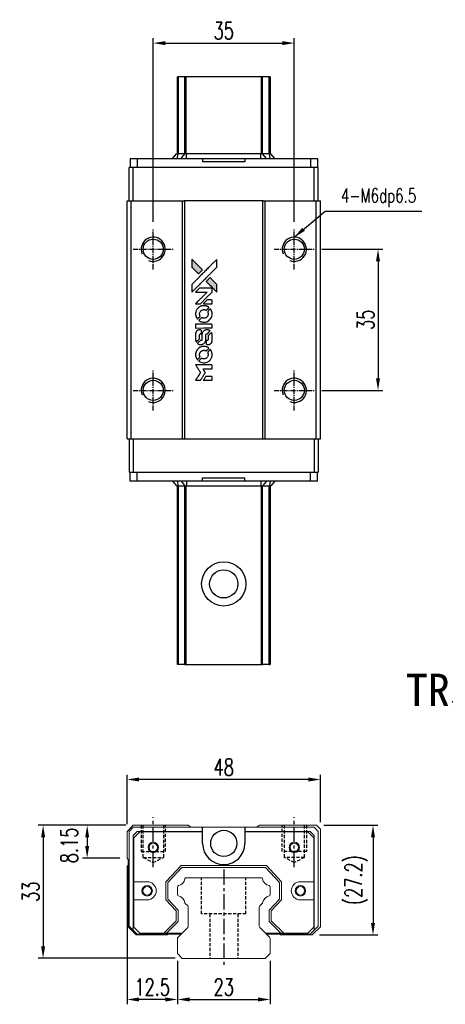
# Model space of a CAD drawing. Header units: millimetres. Extents: x 1802 to 2085, y 456 to 710.
# Tile 1 of 2: x 1802 to 1908, y 465 to 710. Entities that reach past the tile are written whole.
import ezdxf
from ezdxf.enums import TextEntityAlignment as Align

# ---------------------------------------------------------------- set-up
doc = ezdxf.new("R2010")
doc.units = ezdxf.units.MM
doc.header["$LTSCALE"] = 0.2
doc.header["$PDSIZE"] = -1
doc.linetypes.add('CENTER', pattern=[10.16, 6.35, -1.27, 1.27, -1.27])
doc.linetypes.add('DASHED', pattern=[0.75, 0.5, -0.25])
for name, color, linetype in [('CHA', 7, 'Continuous'), ('CL', 1, 'CENTER'), ('OUT', 3, 'Continuous')]:
    doc.layers.add(name, color=color, linetype=linetype)
doc.styles.add('DIM-7', font='SIMPLEX.shx', dxfattribs={"width": 0.7, "bigfont": 'chineset.shx'})
doc.styles.add('T', font='kaiu.ttf')
doc.dimstyles.new('CNS', dxfattribs={"dimtxt": 3.5, "dimasz": 2.5, "dimexe": 1, "dimexo": 1.5, "dimgap": 0.09, "dimtad": 0, "dimdsep": 46, "dimtxsty": 'DIM-7', "dimcen": 0.09, "dimclrd": 1, "dimclre": 1, "dimclrt": 4, "dimadec": 0, "dimazin": 0, "dimtfac": 1, "dimtix": 1, "dimtmove": 2, "dimatfit": 3, "dimfxl": 1, "dimtvp": 0.971429, "dimtolj": 1, "dimarcsym": 0})

# ---------------------------------------------------------------- blocks, each defined once
blk = doc.blocks.new('*D8')
at = {"color": 7, "lineweight": -2}
for p, q in [((1835.5, 659.36), (1835.5, 704.89)), ((1838.5, 703.69), (1867.5, 703.69)), ((1870.5, 659.36), (1870.5, 704.89))]:
    blk.add_line(p, q, dxfattribs=at)
at = {"color": 7}
for points in [[(1838.5, 704.19), (1838.5, 703.19), (1835.5, 703.69)], [(1867.5, 704.19), (1867.5, 703.19), (1870.5, 703.69)]]:
    blk.add_solid(points, dxfattribs=at)
at = {"layer": 'DEFPOINTS', "color": 0}
for p in [(1870.5, 703.69), (1835.5, 657.56), (1870.5, 657.56)]:
    blk.add_point(p, dxfattribs=at)
at = {"color": 7, "insert": (1853, 706.75), "char_height": 4.2, "attachment_point": 5, "style": 'DIM-7'}
blk.add_mtext('\\A1;35', dxfattribs=at)
blk = doc.blocks.new('*D9')
at = {"color": 7, "lineweight": -2}
for p, q in [((1829, 509.99), (1829, 522.24)), ((1874, 521.04), (1832, 521.04)), ((1877, 510.49), (1877, 522.24))]:
    blk.add_line(p, q, dxfattribs=at)
at = {"color": 7}
for points in [[(1832, 521.54), (1832, 520.54), (1829, 521.04)], [(1874, 521.54), (1874, 520.54), (1877, 521.04)]]:
    blk.add_solid(points, dxfattribs=at)
at = {"layer": 'DEFPOINTS', "color": 0}
for p in [(1829, 521.04), (1829, 508.19), (1877, 508.69)]:
    blk.add_point(p, dxfattribs=at)
at = {"color": 7, "insert": (1853, 524.1), "char_height": 4.2, "attachment_point": 5, "style": 'DIM-7'}
blk.add_mtext('\\A1;48', dxfattribs=at)
blk = doc.blocks.new('*D10')
at = {"color": 7, "lineweight": -2}
for p, q in [((1828.7, 509.69), (1817.91, 509.69)), ((1819.11, 506.69), (1819.11, 504.54)), ((1827.2, 501.54), (1817.91, 501.54))]:
    blk.add_line(p, q, dxfattribs=at)
at = {"color": 7}
for points in [[(1818.61, 506.69), (1819.61, 506.69), (1819.11, 509.69)], [(1818.61, 504.54), (1819.61, 504.54), (1819.11, 501.54)]]:
    blk.add_solid(points, dxfattribs=at)
at = {"layer": 'DEFPOINTS', "color": 0}
for p in [(1830.5, 509.69), (1819.11, 501.54), (1829, 501.54)]:
    blk.add_point(p, dxfattribs=at)
at = {"color": 7, "insert": (1814.68, 504.69), "char_height": 4.2, "attachment_point": 5, "rotation": 90, "style": 'DIM-7'}
blk.add_mtext('\\A1;8.15', dxfattribs=at)
blk = doc.blocks.new('*D11')
at = {"color": 7, "lineweight": -2}
for p, q in [((1828.7, 509.69), (1806.98, 509.69)), ((1808.18, 506.69), (1808.18, 479.69)), ((1840.92, 476.69), (1806.98, 476.69))]:
    blk.add_line(p, q, dxfattribs=at)
at = {"color": 7}
for points in [[(1807.68, 506.69), (1808.68, 506.69), (1808.18, 509.69)], [(1807.68, 479.69), (1808.68, 479.69), (1808.18, 476.69)]]:
    blk.add_solid(points, dxfattribs=at)
at = {"layer": 'DEFPOINTS', "color": 0}
for p in [(1830.5, 509.69), (1808.18, 476.69), (1842.72, 476.69)]:
    blk.add_point(p, dxfattribs=at)
at = {"color": 7, "insert": (1805.12, 493.19), "char_height": 4.2, "attachment_point": 5, "rotation": 90, "style": 'DIM-7'}
blk.add_mtext('\\A1;33', dxfattribs=at)
blk = doc.blocks.new('*D12')
at = {"color": 7, "lineweight": -2}
for p, q in [((1841.5, 476.09), (1841.5, 465.28)), ((1864.5, 476.09), (1864.5, 465.28)), ((1844.5, 466.48), (1861.5, 466.48))]:
    blk.add_line(p, q, dxfattribs=at)
at = {"color": 7}
for points in [[(1844.5, 466.98), (1844.5, 465.98), (1841.5, 466.48)], [(1861.5, 466.98), (1861.5, 465.98), (1864.5, 466.48)]]:
    blk.add_solid(points, dxfattribs=at)
at = {"layer": 'DEFPOINTS', "color": 0}
for p in [(1841.5, 477.89), (1864.5, 477.89), (1864.5, 466.48)]:
    blk.add_point(p, dxfattribs=at)
at = {"color": 7, "insert": (1853, 469.54), "char_height": 4.2, "attachment_point": 5, "style": 'DIM-7'}
blk.add_mtext('\\A1;23', dxfattribs=at)
blk = doc.blocks.new('*D13')
at = {"color": 7, "lineweight": -2}
for p, q in [((1829, 499.74), (1829, 465.28)), ((1841.5, 476.09), (1841.5, 465.28)), ((1838.5, 466.48), (1832, 466.48))]:
    blk.add_line(p, q, dxfattribs=at)
at = {"color": 7}
for points in [[(1832, 466.98), (1832, 465.98), (1829, 466.48)], [(1838.5, 466.98), (1838.5, 465.98), (1841.5, 466.48)]]:
    blk.add_solid(points, dxfattribs=at)
at = {"layer": 'DEFPOINTS', "color": 0}
for p in [(1829, 501.54), (1841.5, 477.89), (1829, 466.48)]:
    blk.add_point(p, dxfattribs=at)
at = {"color": 7, "insert": (1835.25, 469.54), "char_height": 4.2, "attachment_point": 5, "style": 'DIM-7'}
blk.add_mtext('\\A1;12.5', dxfattribs=at)
blk = doc.blocks.new('*D14')
at = {"color": 7, "lineweight": -2}
for p, q in [((1877.8, 509.69), (1891.23, 509.69)), ((1890.03, 506.69), (1890.03, 485.49)), ((1876.75, 482.49), (1891.23, 482.49))]:
    blk.add_line(p, q, dxfattribs=at)
at = {"color": 7}
for points in [[(1889.53, 506.69), (1890.53, 506.69), (1890.03, 509.69)], [(1889.53, 485.49), (1890.53, 485.49), (1890.03, 482.49)]]:
    blk.add_solid(points, dxfattribs=at)
at = {"layer": 'DEFPOINTS', "color": 0}
for p in [(1876, 509.69), (1874.95, 482.49), (1890.03, 482.49)]:
    blk.add_point(p, dxfattribs=at)
at = {"color": 7, "insert": (1885.87, 496.09), "char_height": 4.2, "attachment_point": 5, "rotation": 90, "style": 'DIM-7'}
blk.add_mtext('\\A1;(27.2)', dxfattribs=at)
blk = doc.blocks.new('*D35')
at = {"color": 7, "lineweight": -2}
for p, q in [((1877.3, 652.56), (1892.47, 652.56)), ((1891.27, 649.56), (1891.27, 620.56)), ((1877.3, 617.56), (1892.47, 617.56))]:
    blk.add_line(p, q, dxfattribs=at)
at = {"color": 7}
for points in [[(1890.77, 649.56), (1891.77, 649.56), (1891.27, 652.56)], [(1890.77, 620.56), (1891.77, 620.56), (1891.27, 617.56)]]:
    blk.add_solid(points, dxfattribs=at)
at = {"layer": 'DEFPOINTS', "color": 0}
for p in [(1875.5, 652.56), (1875.5, 617.56), (1891.27, 617.56)]:
    blk.add_point(p, dxfattribs=at)
at = {"color": 7, "insert": (1888.21, 635.06), "char_height": 4.2, "attachment_point": 5, "rotation": 90, "style": 'DIM-7'}
blk.add_mtext('\\A1;35', dxfattribs=at)
blk = doc.blocks.new('MOSIONX logo(完整正式版)')
h = blk.add_hatch(color=22)
h.dxf.hatch_style = 1
h.paths.add_polyline_path([(1845.07, 650.07), (1845.07, 649.1), (1845.07, 648.13), (1845.91, 647.3, 0.000288), (1846.23, 646.98, 0.000479), (1846.51, 646.71, 0.000013), (1846.75, 646.46, 0.197177), (1846.76, 646.46, 0.197497), (1846.76, 646.46, 0.00004), (1846.9, 646.6, 0.000834), (1847.06, 646.76, 0.000506), (1847.24, 646.94), (1847.72, 647.42), (1846.4, 648.75)])
h.paths.add_polyline_path([(1849.61, 645.53), (1849.13, 645.05, 0.000476), (1848.94, 644.87, 0.000789), (1848.79, 644.71, 0.000035), (1848.65, 644.57, 0.19758), (1848.65, 644.56, 0.198396), (1848.65, 644.56, 0.000019), (1848.84, 644.37, 0.000582), (1849.05, 644.16, 0.000351), (1849.3, 643.91, 0.000108), (1850.37, 642.85, 0.000692), (1850.91, 642.31, 0.000077), (1851.28, 641.94, 0.197527), (1851.3, 641.93, 0.410181), (1851.3, 641.94, 0.000493), (1851.3, 642.14, 0.002424), (1851.31, 642.41, 0.000529), (1851.31, 642.88), (1851.31, 643.84), (1850.46, 644.68)])
at = {"color": 22}
for points in [[(1845.91, 647.3, 0.000288), (1846.23, 646.98, 0.000479), (1846.51, 646.71, 0.000013), (1846.75, 646.46, 0.197177), (1846.76, 646.46, 0.197497), (1846.76, 646.46, 0.00004), (1846.9, 646.6, 0.000836), (1847.06, 646.76, 0.000505), (1847.24, 646.94), (1847.72, 647.42), (1846.4, 648.75), (1845.07, 650.07), (1845.07, 649.1), (1845.07, 648.13)], [(1846.24, 643.07, -0.000056), (1846.82, 643.65, -0.000021), (1847.63, 644.47, -0.000021), (1848.52, 645.35, -0.000025), (1849.35, 646.18), (1851.31, 648.13), (1851.3, 649.1), (1851.3, 650.06), (1849.99, 648.76, 0.000274), (1849.36, 648.14, 0.000123), (1848.54, 647.31, 0.000121), (1847.66, 646.44, 0.000165), (1846.88, 645.66), (1845.07, 643.85), (1845.07, 642.88), (1845.07, 641.91)], [(1849.3, 643.91, 0.000108), (1850.37, 642.85, 0.000692), (1850.91, 642.31, 0.000077), (1851.28, 641.94, 0.197527), (1851.3, 641.93, 0.410182), (1851.3, 641.94, 0.000493), (1851.3, 642.14, 0.002424), (1851.31, 642.41, 0.000529), (1851.31, 642.88), (1851.31, 643.84), (1850.46, 644.68), (1849.61, 645.53), (1849.13, 645.05, 0.000476), (1848.94, 644.87, 0.000789), (1848.79, 644.71, 0.000035), (1848.65, 644.57, 0.19758), (1848.65, 644.56, 0.198396), (1848.65, 644.56, 0.000019), (1848.84, 644.37, 0.000582), (1849.05, 644.16, 0.000351)], [(1846.61, 639.04), (1847.23, 639.04), (1848.67, 640.48), (1850.11, 641.92), (1850.1, 642.32, 0.0008), (1850.1, 642.58, 0.010795), (1850.1, 642.67, 0.030495), (1850.09, 642.72, 0.080372), (1850.08, 642.76, 0.03816), (1850.06, 642.79, 0.041799), (1850.03, 642.82, 0.042486), (1850, 642.85, 0.042078), (1849.97, 642.86, 0.099276), (1849.92, 642.88, 0.003302), (1849.72, 642.88, 0.002586), (1849.37, 642.88, 0.000204), (1848.44, 642.88), (1846.95, 642.88), (1846.48, 642.4), (1846, 641.92), (1847.43, 641.91), (1848.86, 641.91), (1847.44, 640.5, 0.000253), (1846.9, 639.96, 0.000412), (1846.44, 639.5, 0.000041), (1846.03, 639.09, 0.041338), (1846.01, 639.07), (1845.99, 639.04)], [(1849.02, 639.04), (1850.11, 639.04), (1850.1, 639.45), (1850.1, 639.85), (1850.07, 639.9, 0.03146), (1850.06, 639.92, 0.026444), (1850.04, 639.94, 0.026444), (1850.02, 639.96, 0.031457), (1850, 639.97), (1849.95, 640), (1849.41, 640), (1848.88, 640.01), (1848.41, 639.53, 0.000745), (1848.23, 639.35, 0.001228), (1848.08, 639.19, 0.000087), (1847.94, 639.06, 0.195134), (1847.94, 639.05, 0.412117), (1847.94, 639.05, 0.000048), (1848.26, 639.04, 0.00109), (1848.61, 639.04, 0.000653)], [(1846.02, 636.3, 0.023681), (1846.05, 636.13, 0.022402), (1846.09, 635.96, 0.021929), (1846.15, 635.79, 0.020503), (1846.23, 635.62, 0.013745), (1846.28, 635.53, 0.009767), (1846.34, 635.42, 0.009658), (1846.4, 635.33, 0.027804), (1846.44, 635.27), (1846.46, 635.24), (1846.76, 635.54, 0.002053), (1846.91, 635.69, 0.006738), (1847, 635.79, 0.007826), (1847.06, 635.85, 0.063909), (1847.09, 635.89, 0.061532), (1847.11, 635.94, 0.068674), (1847.11, 636, 0.052072), (1847.1, 636.06, 0.019648), (1847.07, 636.15, -0.018366), (1847.04, 636.26, -0.0288), (1847.02, 636.36, -0.029061), (1847.01, 636.45, -0.019155), (1847.01, 636.56, -0.053809), (1847.04, 636.8, -0.058833), (1847.13, 637.02, -0.058566), (1847.26, 637.22, -0.052525), (1847.44, 637.38, -0.044733), (1847.6, 637.48, -0.040573), (1847.77, 637.54, -0.041123), (1847.95, 637.58, -0.04951), (1848.12, 637.59, -0.017369), (1848.2, 637.58, -0.024255), (1848.27, 637.57, -0.023787), (1848.34, 637.55, -0.015798), (1848.42, 637.52, 0.010631), (1848.47, 637.5, 0.033653), (1848.51, 637.49, 0.037806), (1848.54, 637.48, 0.016307), (1848.58, 637.48, 0.068179), (1848.67, 637.5, 0.095747), (1848.74, 637.53, 0.033418), (1848.83, 637.61, 0.002133), (1849.09, 637.87, 0.001452), (1849.23, 638.02, 0.012393), (1849.29, 638.09, 0.020479), (1849.32, 638.13, 0.344362), (1849.32, 638.14, 0.074287), (1849.29, 638.17, 0.005454), (1849.18, 638.25, 0.008391), (1849.06, 638.32, 0.017097), (1848.97, 638.37, 0.027375), (1848.77, 638.45, 0.02835), (1848.57, 638.51, 0.027723), (1848.36, 638.55, 0.023913), (1848.14, 638.56, 0.027047), (1847.87, 638.56, 0.031685), (1847.62, 638.52, 0.032425), (1847.38, 638.45, 0.031013), (1847.15, 638.36, 0.037914), (1846.88, 638.19, 0.040153), (1846.63, 637.99, 0.039834), (1846.43, 637.75, 0.036173), (1846.25, 637.48, 0.040752), (1846.13, 637.21, 0.035885), (1846.05, 636.91, 0.035491), (1846.02, 636.6, 0.037615)], [(1846.86, 634.86, 0.018008), (1846.95, 634.8, 0.009842), (1847.06, 634.74, 0.009807), (1847.18, 634.68, 0.015716), (1847.28, 634.63, 0.048467), (1847.64, 634.52, 0.045841), (1848.03, 634.47, 0.046006), (1848.42, 634.5, 0.049638), (1848.79, 634.59, 0.064819), (1849.26, 634.85, 0.06695), (1849.65, 635.21, 0.066691), (1849.94, 635.67, 0.063505), (1850.09, 636.19, 0.03135), (1850.11, 636.32, 0.010439), (1850.11, 636.52, 0.010391), (1850.11, 636.71, 0.032408), (1850.09, 636.84, 0.015696), (1850.06, 637, 0.018095), (1850.02, 637.14, 0.018551), (1849.97, 637.28, 0.018352), (1849.91, 637.42, 0.015568), (1849.86, 637.51, 0.009832), (1849.8, 637.61, 0.009795), (1849.74, 637.7, 0.023727), (1849.69, 637.77), (1849.67, 637.79), (1849.37, 637.5, 0.001528), (1849.21, 637.33, 0.010022), (1849.12, 637.25, 0.019586), (1849.08, 637.19, 0.061865), (1849.05, 637.15, 0.055054), (1849.03, 637.09, 0.061607), (1849.03, 637.03, 0.048725), (1849.04, 636.95, 0.020221), (1849.06, 636.85, -0.017722), (1849.09, 636.75, -0.02685), (1849.11, 636.66, -0.02759), (1849.12, 636.56, -0.020233), (1849.12, 636.46, -0.04793), (1849.09, 636.26, -0.048386), (1849.03, 636.08, -0.047866), (1848.93, 635.9, -0.044964), (1848.79, 635.75, -0.04333), (1848.63, 635.62, -0.050921), (1848.46, 635.53, -0.051473), (1848.27, 635.47, -0.0459), (1848.07, 635.46, -0.019014), (1847.98, 635.46, -0.024114), (1847.89, 635.47, -0.025081), (1847.8, 635.49, -0.023892), (1847.72, 635.52, 0.008624), (1847.66, 635.54, 0.026486), (1847.61, 635.56, 0.035074), (1847.57, 635.56, 0.02756), (1847.53, 635.56, 0.087163), (1847.46, 635.55, 0.073291), (1847.39, 635.51, 0.028074), (1847.3, 635.43, 0.002594), (1847.09, 635.22), (1846.78, 634.92)], [(1848.06, 633.04), (1850.1, 633.04), (1850.1, 633.44), (1850.1, 633.84), (1850.08, 633.89, 0.071429), (1850.05, 633.93, 0.054799), (1850.01, 633.96, 0.053585), (1849.96, 633.99, 0.060698), (1849.91, 634, 0.033975), (1849.82, 634.01, 0.000112), (1848.79, 634.01, 0.000726), (1847.77, 634, 0.001084), (1846.88, 634), (1846.01, 633.99), (1846.01, 633.51), (1846.01, 633.03)], [(1846.02, 630.04, 0.018538), (1846.03, 629.98, 0.010695), (1846.04, 629.91, 0.01068), (1846.06, 629.84, 0.017678), (1846.08, 629.77, 0.013849), (1846.1, 629.71, 0.011814), (1846.13, 629.63, 0.004513), (1846.16, 629.57, 0.290035), (1846.17, 629.56, 0.196418), (1846.18, 629.56, 0.000124), (1846.3, 629.68, 0.001477), (1846.43, 629.81, 0.000898), (1846.59, 629.97), (1847, 630.38), (1847, 630.89, -0.001471), (1847, 631.27, -0.028714), (1847.01, 631.39, -0.097073), (1847.03, 631.46, -0.084199), (1847.08, 631.52, -0.042698), (1847.11, 631.54, -0.053912), (1847.15, 631.56, -0.051004), (1847.2, 631.57, -0.032967), (1847.25, 631.57, 0.00807), (1847.27, 631.58, 0.003023), (1847.31, 631.58, 0.002994), (1847.35, 631.58, 0.003629), (1847.39, 631.58), (1847.47, 631.59), (1847.47, 631.98, 0.001618), (1847.47, 632.16, 0.005206), (1847.47, 632.29, 0.00535), (1847.47, 632.37, 0.060675), (1847.46, 632.41, 0.048484), (1847.45, 632.43, 0.02389), (1847.44, 632.45, 0.022812), (1847.42, 632.47, 0.02462), (1847.41, 632.49, 0.061781), (1847.36, 632.53, 0.080179), (1847.3, 632.55, 0.048561), (1847.23, 632.56, 0.010021), (1847.09, 632.57, 0.016602), (1846.91, 632.56, 0.031409), (1846.76, 632.54, 0.036474), (1846.64, 632.51, 0.03439), (1846.52, 632.45, 0.065928), (1846.32, 632.32, 0.069066), (1846.17, 632.14, 0.065697), (1846.07, 631.92, 0.051559), (1846.02, 631.66, 0.020904), (1846.02, 631.53, 0.000451), (1846.02, 630.85, 0.000419), (1846.01, 630.17, 0.022759)], [(1846.55, 629.15, 0.023289), (1846.65, 629.09, 0.026845), (1846.75, 629.04, 0.026047), (1846.85, 629, 0.019751), (1846.97, 628.96, 0.013249), (1847.04, 628.95, 0.025169), (1847.09, 628.94, 0.016532), (1847.16, 628.94, 0.002937), (1847.29, 628.94, 0.003317), (1847.41, 628.94, 0.011808), (1847.48, 628.94, 0.01777), (1847.54, 628.95, 0.021476), (1847.59, 628.96, 0.04325), (1847.8, 629.02, 0.045753), (1848, 629.13, 0.04649), (1848.18, 629.26, 0.047672), (1848.32, 629.43, 0.025315), (1848.36, 629.5, 0.015208), (1848.41, 629.58, 0.01512), (1848.45, 629.68, 0.022488), (1848.48, 629.76, 0.027857), (1848.52, 629.89, 0.034138), (1848.53, 630.01, 0.014286), (1848.54, 630.2, 0.00124), (1848.54, 630.68, -0.00103), (1848.54, 630.97, -0.002552), (1848.54, 631.19, -0.001594), (1848.55, 631.35, -0.047676), (1848.55, 631.39, -0.085307), (1848.58, 631.46, -0.097789), (1848.63, 631.52, -0.085947), (1848.7, 631.55, -0.051339), (1848.8, 631.57, 0.014634), (1848.83, 631.57, 0.015028), (1848.86, 631.58, 0.014927), (1848.89, 631.59, 0.059415), (1848.9, 631.59, 0.070595), (1848.94, 631.62, 0.00028), (1849.28, 631.96, 0.000111), (1849.63, 632.3, 0.200239), (1849.64, 632.32, 0.268906), (1849.63, 632.33, 0.001866), (1849.55, 632.38, 0.007532), (1849.47, 632.42, 0.017818), (1849.4, 632.45, 0.013256), (1849.34, 632.48, 0.011636), (1849.26, 632.5, 0.011528), (1849.19, 632.53, 0.012303), (1849.11, 632.54, 0.0423), (1849, 632.56, 0.013657), (1848.82, 632.56, 0.013857), (1848.65, 632.56, 0.037428), (1848.53, 632.54, 0.014927), (1848.44, 632.52, 0.0122), (1848.36, 632.49, 0.012518), (1848.28, 632.46, 0.023062), (1848.21, 632.44, 0.065961), (1847.98, 632.28, 0.06055), (1847.79, 632.06, 0.059676), (1847.66, 631.81, 0.060497), (1847.59, 631.53, 0.025683), (1847.58, 631.47, 0.001528), (1847.58, 631.29, 0.002124), (1847.58, 631.06, 0.001173), (1847.58, 630.78, -0.000809), (1847.58, 630.28, -0.017164), (1847.57, 630.14, -0.063931), (1847.56, 630.06, -0.108429), (1847.52, 630.01, -0.052941), (1847.49, 629.98, -0.063675), (1847.44, 629.95, -0.050562), (1847.39, 629.94, -0.020337), (1847.32, 629.93, 0.009897), (1847.28, 629.93, 0.016482), (1847.24, 629.93, 0.019019), (1847.21, 629.92, 0.06043), (1847.19, 629.91, 0.076267), (1847.15, 629.88, 0.00054), (1846.83, 629.56, 0.000307), (1846.51, 629.23, 0.142594), (1846.49, 629.21, 0.232419), (1846.49, 629.2, 0.022995), (1846.51, 629.18, 0.024627), (1846.53, 629.17, 0.015407)], [(1848.66, 629.09, 0.065483), (1848.69, 629.05, 0.053271), (1848.72, 629, 0.052018), (1848.77, 628.97, 0.0556), (1848.82, 628.95, 0.036839), (1848.85, 628.94, 0.026922), (1848.89, 628.93, 0.016905), (1848.94, 628.93, 0.004317), (1849.03, 628.93, 0.016369), (1849.2, 628.94, 0.029936), (1849.35, 628.95, 0.03418), (1849.47, 628.99, 0.031327), (1849.6, 629.04, 0.046935), (1849.75, 629.13, 0.054053), (1849.87, 629.24, 0.053701), (1849.97, 629.38, 0.045364), (1850.04, 629.55, 0.032479), (1850.08, 629.7, 0.03386), (1850.1, 629.84, 0.013578), (1850.1, 630.08, 0.001155), (1850.1, 630.67, 0.000413), (1850.1, 631.19, 0.005008), (1850.1, 631.38, 0.013199), (1850.09, 631.5, 0.033956), (1850.08, 631.58, 0.013909), (1850.06, 631.66, 0.010864), (1850.03, 631.75, 0.010938), (1850, 631.83, 0.028702), (1849.98, 631.88), (1849.96, 631.93), (1849.54, 631.51), (1849.12, 631.1), (1849.12, 630.62, -0.001504), (1849.12, 630.41, -0.00328), (1849.12, 630.26, -0.001901), (1849.12, 630.13, -0.061333), (1849.11, 630.1, -0.063621), (1849.1, 630.06, -0.048633), (1849.07, 630.02, -0.046769), (1849.03, 629.99, -0.047961), (1848.99, 629.96, -0.02678), (1848.95, 629.94, -0.050957), (1848.92, 629.93, -0.029398), (1848.88, 629.93, -0.00401), (1848.79, 629.93), (1848.65, 629.92), (1848.65, 629.53, 0.001061), (1848.65, 629.3, 0.009147), (1848.65, 629.2, 0.020721), (1848.65, 629.14, 0.051619)], [(1846.02, 626.22, 0.024131), (1846.05, 626.04, 0.022344), (1846.1, 625.87, 0.021883), (1846.16, 625.69, 0.020884), (1846.23, 625.52, 0.010669), (1846.29, 625.42, 0.010389), (1846.34, 625.33, 0.010913), (1846.4, 625.24, 0.022227), (1846.44, 625.17), (1846.46, 625.15), (1846.77, 625.46, 0.002452), (1846.88, 625.58, 0.003628), (1846.99, 625.69, 0.001662), (1847.07, 625.78, 0.070159), (1847.09, 625.8, 0.047671), (1847.1, 625.82, 0.018624), (1847.1, 625.85, 0.017921), (1847.11, 625.88, 0.018804), (1847.11, 625.9, 0.018255), (1847.11, 625.94, 0.041312), (1847.11, 625.97, 0.037164), (1847.1, 626, 0.012342), (1847.08, 626.05, -0.015101), (1847.04, 626.15, -0.035998), (1847.02, 626.23, -0.033244), (1847.01, 626.31, -0.011249), (1847.01, 626.44, -0.004059), (1847.01, 626.54, -0.019693), (1847.02, 626.6, -0.027943), (1847.02, 626.65, -0.014411), (1847.04, 626.7, -0.033089), (1847.08, 626.84, -0.033887), (1847.15, 626.97, -0.034021), (1847.23, 627.09, -0.033942), (1847.33, 627.2, -0.02816), (1847.44, 627.29, -0.035032), (1847.55, 627.37, -0.035269), (1847.68, 627.43, -0.029196), (1847.81, 627.47, -0.037862), (1847.97, 627.5, -0.043657), (1848.13, 627.51, -0.043064), (1848.28, 627.48, -0.035184), (1848.44, 627.43, 0.033699), (1848.51, 627.41, 0.052815), (1848.58, 627.4, 0.059167), (1848.64, 627.4, 0.058972), (1848.7, 627.42, 0.059208), (1848.75, 627.45, 0.021125), (1848.81, 627.5, 0.008691), (1848.9, 627.59, 0.000851), (1849.13, 627.82, 0.001873), (1849.24, 627.94, 0.013884), (1849.3, 628, 0.022355), (1849.32, 628.04, 0.341453), (1849.32, 628.05, 0.073011), (1849.29, 628.08, 0.004587), (1849.18, 628.15, 0.00748), (1849.07, 628.22, 0.016837), (1848.98, 628.27, 0.028606), (1848.77, 628.36, 0.031352), (1848.55, 628.43, 0.031004), (1848.33, 628.47, 0.0268), (1848.09, 628.48, 0.026698), (1847.83, 628.46, 0.03002), (1847.59, 628.42, 0.030357), (1847.36, 628.36, 0.028554), (1847.13, 628.26, 0.062944), (1846.71, 627.98, 0.062206), (1846.37, 627.6, 0.062448), (1846.14, 627.15, 0.064355), (1846.02, 626.66, 0.017377), (1846.02, 626.57, 0.008369), (1846.02, 626.44, 0.008367), (1846.02, 626.32, 0.01757)], [(1846.86, 624.78, 0.064158), (1847.33, 624.52, 0.06356), (1847.85, 624.4, 0.064004), (1848.39, 624.41, 0.066747), (1848.9, 624.56, 0.04321), (1849.21, 624.73, 0.044737), (1849.49, 624.95, 0.044901), (1849.73, 625.22, 0.044184), (1849.91, 625.53, 0.026293), (1850.01, 625.76, 0.033344), (1850.07, 625.99, 0.033227), (1850.11, 626.22, 0.025815), (1850.11, 626.48, 0.023119), (1850.09, 626.72, 0.031044), (1850.06, 626.94, 0.031337), (1849.99, 627.15, 0.024258), (1849.89, 627.37, 0.015622), (1849.85, 627.45, 0.008495), (1849.79, 627.54, 0.008415), (1849.74, 627.63, 0.020814), (1849.69, 627.69), (1849.67, 627.72), (1849.37, 627.42, 0.002843), (1849.15, 627.2, 0.033917), (1849.07, 627.11, 0.087906), (1849.04, 627.04, 0.073302), (1849.03, 626.96, 0.022047), (1849.03, 626.92, 0.026465), (1849.03, 626.89, 0.022233), (1849.04, 626.85, 0.009985), (1849.06, 626.79, -0.039011), (1849.11, 626.6, -0.044398), (1849.12, 626.42, -0.045096), (1849.1, 626.23, -0.04265), (1849.05, 626.05, -0.071154), (1848.91, 625.8, -0.068827), (1848.7, 625.59, -0.068713), (1848.45, 625.44, -0.070507), (1848.16, 625.38, -0.028605), (1848.04, 625.37, -0.031418), (1847.92, 625.38, -0.031044), (1847.81, 625.41, -0.02668), (1847.69, 625.45, 0.038913), (1847.62, 625.47, 0.043732), (1847.55, 625.48, 0.047754), (1847.48, 625.47, 0.075756), (1847.43, 625.46, 0.07294), (1847.4, 625.44, 0.003456), (1847.32, 625.36, 0.005023), (1847.22, 625.27, 0.002422), (1847.09, 625.14, 0.000819), (1846.97, 625.02, 0.001349), (1846.88, 624.92, 0.0001), (1846.79, 624.84, 0.205335), (1846.79, 624.83, 0.219821), (1846.79, 624.83, 0.002494), (1846.81, 624.81, 0.007089), (1846.83, 624.8, 0.004494)], [(1846.62, 620.06), (1847.24, 620.06), (1847.34, 620.23, -0.000297), (1847.41, 620.34, -0.000037), (1847.55, 620.56, -0.000043), (1847.71, 620.83, -0.000036), (1847.89, 621.12, 0.000044), (1848.06, 621.4, 0.000063), (1848.21, 621.65, 0.000035), (1848.34, 621.86, 0.0009), (1848.38, 621.91), (1848.42, 622), (1848.36, 622.1, 0.001175), (1848.32, 622.17, 0.000208), (1848.25, 622.28, 0.000225), (1848.16, 622.42, 0.000203), (1848.07, 622.56, -0.000711), (1847.99, 622.7, -0.001119), (1847.92, 622.81, -0.000263), (1847.85, 622.92, -0.04589), (1847.85, 622.93, -0.519312), (1847.86, 622.94, -0.001914), (1848.02, 622.94, -0.003124), (1848.29, 622.94, -0.000285), (1848.97, 622.94), (1850.11, 622.94), (1850.11, 623.34, 0.001727), (1850.1, 623.62, 0.025279), (1850.1, 623.72, 0.073886), (1850.08, 623.78, 0.07426), (1850.05, 623.83, 0.03264), (1850.04, 623.84, 0.01784), (1850.02, 623.86, 0.017712), (1850, 623.87, 0.026854), (1849.99, 623.88), (1849.95, 623.9), (1847.98, 623.9), (1846, 623.91), (1846.02, 623.88, -0.004595), (1846.03, 623.87, -0.00016), (1846.06, 623.81, -0.000298), (1846.11, 623.74, -0.000208), (1846.16, 623.66, 0.000986), (1846.3, 623.42, 0.00025), (1846.54, 623.04, 0.000268), (1846.8, 622.64, 0.000436), (1847.01, 622.29, -0.002932), (1847.08, 622.18, -0.004718), (1847.14, 622.08, -0.001113), (1847.19, 621.99, -0.227179), (1847.19, 621.98, -0.045982), (1847.19, 621.98, -0.000145), (1847.12, 621.86, -0.000825), (1847.04, 621.73, -0.000517), (1846.94, 621.58, 0.000056), (1846.62, 621.06, 0.000289), (1846.44, 620.77, 0.000481), (1846.31, 620.55, 0.000418), (1846.17, 620.33), (1846.01, 620.06)], [(1849.02, 620.06), (1850.11, 620.06), (1850.11, 620.46, 0.000842), (1850.11, 620.71, 0.010591), (1850.1, 620.81, 0.028995), (1850.1, 620.86, 0.069543), (1850.09, 620.9, 0.051063), (1850.06, 620.93, 0.039932), (1850.04, 620.97, 0.039414), (1850, 620.99, 0.045845), (1849.96, 621.02, 0.094811), (1849.93, 621.02, 0.007124), (1849.82, 621.03, 0.004713), (1849.64, 621.03, 0.000534), (1849.22, 621.03), (1848.52, 621.03), (1848.46, 620.93, 0.000828), (1848.28, 620.64, 0.000879), (1848.1, 620.35, 0.000048), (1847.93, 620.08, 0.137596), (1847.93, 620.07, 0.413028), (1847.93, 620.07, 0.000016), (1848.25, 620.06, 0.000623), (1848.6, 620.06, 0.000374)]]:
    blk.add_lwpolyline(points, format="xyb", close=True, dxfattribs=at)

msp = doc.modelspace()

# ---------------------------------------------------------------- linework, layer by layer
at = {"color": 7, "linetype": 'Continuous', "lineweight": 25}
for p, q in [((1841.503, 676.263), (1841.503, 695.343)), ((1841.746, 676.263), (1841.746, 695.343)), ((1843.679, 695.343), (1843.383, 695.343)), ((1843.383, 676.263), (1843.383, 695.343)), ((1862.326, 695.343), (1843.679, 695.343)), ((1843.679, 676.263), (1843.679, 695.343)), ((1862.623, 695.343), (1862.326, 695.343)), ((1862.326, 676.263), (1862.326, 695.343)), ((1862.623, 676.249), (1862.623, 695.343)), ((1864.259, 676.261), (1864.259, 695.343)), ((1864.503, 695.343), (1864.503, 676.263)), ((1829.741, 675.063), (1829.741, 672.863)), ((1829.741, 675.063), (1831.491, 675.063)), ((1831.491, 675.063), (1831.491, 672.863)), ((1831.491, 675.063), (1847.741, 675.063)), ((1840.32, 675.063), (1841.291, 676.263)), ((1841.635, 676.263), (1841.291, 676.263)), ((1841.499, 675.063), (1841.635, 676.263)), ((1843.383, 676.263), (1841.635, 676.263)), ((1842.416, 675.063), (1843.383, 676.263)), ((1843.781, 676.263), (1843.383, 676.263)), ((1843.781, 675.063), (1843.781, 676.263)), ((1862.202, 676.263), (1843.781, 676.263)), ((1847.741, 675.063), (1847.741, 674.263)), ((1847.741, 675.063), (1858.241, 675.063)), ((1858.241, 674.263), (1847.741, 674.263)), ((1858.241, 675.063), (1858.241, 674.263)), ((1858.241, 675.063), (1874.491, 675.063)), ((1862.202, 675.063), (1862.202, 676.263)), ((1862.6, 676.263), (1862.202, 676.263)), ((1863.567, 675.063), (1862.6, 676.263)), ((1864.348, 676.263), (1862.6, 676.263)), ((1864.484, 675.063), (1864.348, 676.263)), ((1864.692, 676.263), (1864.348, 676.263)), ((1865.663, 675.063), (1864.692, 676.263)), ((1874.491, 675.063), (1874.491, 672.863)), ((1874.491, 675.063), (1876.241, 675.063)), ((1876.241, 675.063), (1876.241, 672.863)), ((1829.543, 664.563), (1829.543, 672.863)), ((1830.543, 672.863), (1829.543, 672.863)), ((1830.543, 664.563), (1830.543, 672.863)), ((1875.443, 672.863), (1830.543, 672.863)), ((1875.443, 664.563), (1875.443, 672.863)), ((1876.443, 672.863), (1875.443, 672.863)), ((1876.443, 664.563), (1876.443, 672.863)), ((1829.003, 605.563), (1829.003, 664.563)), ((1829.003, 664.563), (1830.053, 664.563)), ((1830.053, 605.563), (1830.053, 664.563)), ((1830.053, 664.563), (1842.753, 664.563)), ((1842.753, 605.563), (1842.753, 664.563)), ((1842.753, 664.563), (1843.203, 664.563)), ((1862.803, 664.563), (1843.203, 664.563)), ((1843.303, 605.563), (1843.303, 664.563)), ((1862.703, 605.563), (1862.703, 664.563)), ((1862.803, 664.563), (1863.253, 664.563)), ((1863.253, 605.563), (1863.253, 664.563)), ((1863.253, 664.563), (1875.953, 664.563)), ((1875.953, 605.563), (1875.953, 664.563)), ((1875.953, 664.563), (1877.003, 664.563)), ((1877.003, 605.563), (1877.003, 664.563)), ((1877.003, 605.563), (1877.003, 664.563)), ((1877.003, 664.563), (1877.003, 664.563)), ((1829.003, 605.563), (1830.053, 605.563)), ((1829.543, 605.563), (1829.543, 597.263)), ((1830.053, 605.563), (1842.753, 605.563)), ((1830.543, 605.563), (1830.543, 597.263)), ((1842.753, 605.563), (1843.203, 605.563)), ((1843.203, 605.563), (1862.803, 605.563)), ((1862.803, 605.563), (1863.253, 605.563)), ((1863.253, 605.563), (1875.953, 605.563)), ((1875.443, 605.563), (1875.443, 597.263)), ((1875.953, 605.563), (1877.003, 605.563)), ((1876.443, 605.563), (1876.443, 597.263)), ((1877.003, 605.563), (1877.003, 605.563)), ((1829.543, 597.263), (1830.543, 597.263)), ((1829.741, 595.063), (1829.741, 597.263)), ((1830.543, 597.263), (1875.443, 597.263)), ((1831.491, 595.063), (1831.491, 597.263)), ((1874.491, 595.063), (1874.491, 597.263)), ((1875.443, 597.263), (1876.443, 597.263)), ((1876.241, 595.063), (1876.241, 597.263)), ((1831.491, 595.063), (1829.741, 595.063)), ((1847.741, 595.063), (1831.491, 595.063)), ((1840.32, 595.063), (1841.291, 593.863)), ((1841.291, 593.863), (1841.635, 593.863)), ((1841.499, 595.063), (1841.635, 593.863)), ((1841.503, 549.563), (1841.503, 593.863)), ((1841.635, 593.863), (1843.383, 593.863)), ((1841.746, 549.563), (1841.746, 593.863)), ((1842.416, 595.063), (1843.383, 593.863)), ((1843.383, 593.863), (1843.781, 593.863)), ((1843.383, 549.563), (1843.383, 593.863)), ((1843.679, 549.563), (1843.679, 593.863)), ((1843.781, 595.063), (1843.781, 593.863)), ((1843.781, 593.863), (1862.202, 593.863)), ((1847.741, 595.863), (1858.241, 595.863)), ((1847.741, 595.063), (1847.741, 595.863)), ((1858.241, 595.063), (1847.741, 595.063)), ((1858.241, 595.063), (1858.241, 595.863)), ((1874.491, 595.063), (1858.241, 595.063)), ((1862.202, 595.063), (1862.202, 593.863)), ((1862.202, 593.863), (1862.6, 593.863)), ((1862.326, 549.563), (1862.326, 593.863)), ((1863.567, 595.063), (1862.6, 593.863)), ((1862.6, 593.863), (1864.348, 593.863)), ((1862.623, 549.563), (1862.623, 593.876)), ((1864.259, 549.563), (1864.259, 593.865)), ((1864.484, 595.063), (1864.348, 593.863)), ((1864.348, 593.863), (1864.692, 593.863)), ((1864.503, 593.863), (1864.503, 549.563)), ((1865.663, 595.063), (1864.692, 593.863)), ((1876.241, 595.063), (1874.491, 595.063)), ((1843.383, 549.563), (1843.679, 549.563)), ((1843.679, 549.563), (1862.326, 549.563)), ((1862.326, 549.563), (1862.623, 549.563))]:
    msp.add_line(p, q, dxfattribs=at)
at = {"linetype": 'CENTER', "ltscale": 3}
for p, q in [((1835.51, 499.335), (1835.51, 511.685)), ((1870.51, 499.335), (1870.51, 511.685)), ((1853.01, 498.685), (1853.01, 474.685))]:
    msp.add_line(p, q, dxfattribs=at)
at = {"linetype": 'Continuous', "lineweight": 15}
for p, q in [((1830.503, 509.685), (1829.003, 508.185)), ((1829.003, 508.185), (1829.003, 501.535)), ((1829.553, 508.185), (1830.553, 509.185)), ((1829.553, 484.685), (1829.553, 508.185)), ((1844.15, 509.685), (1830.503, 509.685)), ((1830.553, 509.185), (1847.753, 509.185)), ((1831.553, 508.185), (1830.553, 507.185)), ((1830.653, 506.585), (1832.153, 508.085)), ((1847.753, 508.185), (1831.553, 508.185)), ((1832.153, 508.085), (1847.753, 508.085)), ((1844.86, 509.185), (1844.15, 509.685)), ((1847.753, 509.185), (1851.931, 509.185)), ((1847.753, 509.185), (1875.453, 509.185)), ((1874.453, 508.185), (1858.253, 508.185)), ((1858.253, 508.085), (1873.853, 508.085)), ((1861.855, 509.685), (1861.145, 509.185)), ((1876.003, 509.685), (1861.855, 509.685)), ((1873.853, 508.085), (1875.353, 506.585)), ((1875.453, 507.185), (1874.453, 508.185)), ((1875.453, 509.185), (1876.453, 508.185)), ((1877.003, 508.685), (1876.003, 509.685)), ((1876.453, 508.185), (1876.453, 484.685)), ((1877.003, 484.535), (1877.003, 508.685)), ((1830.553, 507.185), (1830.553, 483.685)), ((1830.653, 495.685), (1830.653, 506.585)), ((1875.353, 506.585), (1875.353, 495.685)), ((1875.453, 483.685), (1875.453, 507.185)), ((1829.003, 501.535), (1829.253, 501.161)), ((1829.253, 501.161), (1829.253, 484.535)), ((1838.652, 495.666), (1842.401, 499.685)), ((1842.618, 499.185), (1839.153, 495.469)), ((1842.401, 499.685), (1863.604, 499.685)), ((1863.387, 499.185), (1842.618, 499.185)), ((1866.853, 495.469), (1863.387, 499.185)), ((1863.604, 499.685), (1867.353, 495.666)), ((1843.679, 496.685), (1862.326, 496.685)), ((1833.991, 495.685), (1830.653, 495.685)), ((1830.653, 491.185), (1830.653, 495.685)), ((1838.653, 491.204), (1838.653, 495.666)), ((1839.153, 495.469), (1839.153, 491.401)), ((1841.502, 492.445), (1841.502, 494.425)), ((1864.503, 494.425), (1864.503, 492.445)), ((1866.853, 491.401), (1866.853, 495.469)), ((1867.353, 495.666), (1867.353, 491.204)), ((1875.353, 495.685), (1872.014, 495.685)), ((1875.353, 495.685), (1875.353, 491.185)), ((1830.653, 491.185), (1833.991, 491.185)), ((1830.653, 484.435), (1830.653, 491.185)), ((1841.203, 488.469), (1838.653, 491.204)), ((1839.153, 491.401), (1841.703, 488.666)), ((1864.303, 488.666), (1866.853, 491.401)), ((1867.353, 491.204), (1864.803, 488.469)), ((1872.014, 491.185), (1875.353, 491.185)), ((1875.353, 491.185), (1875.353, 484.435)), ((1841.203, 486.011), (1841.203, 488.469)), ((1841.703, 488.666), (1841.703, 485.804)), ((1844.056, 489.712), (1843.462, 490.306)), ((1844.203, 484.692), (1844.203, 489.358)), ((1861.803, 489.358), (1861.803, 484.692)), ((1862.543, 490.306), (1861.949, 489.712)), ((1864.303, 485.804), (1864.303, 488.666)), ((1864.803, 488.469), (1864.803, 486.011)), ((1838.127, 482.935), (1841.203, 486.011)), ((1864.803, 486.011), (1867.878, 482.935)), ((1829.253, 484.535), (1831.303, 482.485)), ((1830.553, 483.685), (1829.553, 484.685)), ((1830.553, 483.685), (1831.553, 482.685)), ((1832.153, 482.935), (1830.653, 484.435)), ((1841.703, 485.804), (1838.834, 482.935)), ((1841.649, 481.932), (1844.056, 484.339)), ((1861.949, 484.339), (1864.356, 481.932)), ((1867.171, 482.935), (1864.303, 485.804)), ((1875.353, 484.435), (1873.853, 482.935)), ((1874.453, 482.685), (1875.453, 483.685)), ((1874.953, 482.485), (1877.003, 484.535)), ((1876.453, 484.685), (1875.453, 483.685)), ((1831.303, 482.485), (1838.94, 482.485)), ((1831.553, 482.685), (1842.049, 482.685)), ((1838.127, 482.935), (1832.153, 482.935)), ((1842.653, 482.935), (1838.127, 482.935)), ((1842.653, 482.935), (1838.834, 482.935)), ((1838.94, 482.485), (1839.14, 482.685)), ((1841.503, 477.885), (1841.503, 481.578)), ((1842.299, 482.935), (1842.049, 482.685)), ((1867.878, 482.935), (1863.353, 482.935)), ((1867.171, 482.935), (1863.353, 482.935)), ((1863.956, 482.685), (1863.706, 482.935)), ((1863.956, 482.685), (1874.453, 482.685)), ((1864.503, 481.578), (1864.503, 477.885)), ((1866.865, 482.685), (1867.065, 482.485)), ((1867.065, 482.485), (1874.953, 482.485)), ((1873.853, 482.935), (1867.878, 482.935)), ((1842.717, 476.685), (1841.503, 477.885)), ((1863.303, 476.685), (1842.717, 476.685)), ((1864.503, 477.885), (1863.288, 476.685))]:
    msp.add_line(p, q, dxfattribs=at)
at = {"linetype": 'DASHED', "ltscale": 8}
for p, q in [((1832.51, 509.685), (1832.51, 503.185)), ((1833.01, 501.685), (1833.01, 509.685)), ((1838.01, 509.685), (1838.01, 501.685)), ((1838.51, 503.185), (1838.51, 509.685)), ((1867.51, 503.185), (1867.51, 509.685)), ((1868.01, 509.685), (1868.01, 501.685)), ((1873.01, 501.685), (1873.01, 509.685)), ((1873.51, 509.685), (1873.51, 503.185)), ((1832.51, 503.185), (1838.51, 503.185)), ((1873.51, 503.185), (1867.51, 503.185)), ((1833.01, 501.685), (1838.01, 501.685)), ((1833.01, 501.685), (1835.51, 500.435)), ((1835.51, 500.435), (1838.01, 501.685)), ((1870.51, 500.435), (1868.01, 501.685)), ((1873.01, 501.685), (1868.01, 501.685)), ((1873.01, 501.685), (1870.51, 500.435)), ((1847.51, 487.685), (1847.51, 496.685)), ((1858.51, 487.685), (1858.51, 496.685)), ((1858.51, 487.685), (1847.51, 487.685)), ((1849.51, 487.685), (1849.51, 476.685)), ((1856.51, 487.685), (1856.51, 476.685))]:
    msp.add_line(p, q, dxfattribs=at)
at = {"color": 7, "linetype": 'Continuous', "lineweight": 25}
for centre, radius in [((1835.503, 652.563), 2.5), ((1870.503, 652.563), 2.5), ((1835.503, 617.563), 2.5), ((1870.503, 617.563), 2.5), ((1853.003, 569.563), 5.5), ((1853.003, 569.563), 3.5)]:
    msp.add_circle(centre, radius, dxfattribs=at)
at = {"linetype": 'Continuous', "lineweight": 15}
for centre, radius in [((1835.503, 504.185), 1.3), ((1835.503, 504.185), 1.05), ((1870.503, 504.185), 1.3), ((1870.503, 504.185), 1.05), ((1833.991, 493.435), 1.3), ((1833.991, 493.435), 1.05), ((1872.014, 493.435), 1.3), ((1872.014, 493.435), 1.05)]:
    msp.add_circle(centre, radius, dxfattribs=at)
for centre in [(1835.503, 652.563), (1870.503, 652.563), (1835.503, 617.563), (1870.503, 617.563)]:
    msp.add_arc(centre, 3, 247.5, 202.5)
for centre, radius, start, end in [((1841.36, 496.727), 2.044, 280.87121, 351.61737), ((1843.679, 496.385), 0.3, 90, 171.61737), ((1862.326, 496.385), 0.3, 8.38263, 90), ((1864.645, 496.727), 2.044, 188.38263, 259.12879), ((1833.991, 493.435), 2.25, 270, 90), ((1841.802, 494.425), 0.3, 100.87121, 180.00001), ((1864.203, 494.425), 0.3, 359.99999, 79.12879), ((1872.014, 493.435), 2.25, 90, 270), ((1841.802, 492.445), 0.3, 179.99999, 259.12866), ((1841.36, 490.143), 2.044, 9.2089, 79.12866), ((1864.645, 490.143), 2.044, 100.87134, 170.79109), ((1864.203, 492.445), 0.3, 280.87134, 0.00001), ((1843.674, 490.518), 0.3, 189.20891, 225), ((1843.703, 489.358), 0.5, 0, 45), ((1862.303, 489.358), 0.5, 135, 180.00001), ((1862.331, 490.518), 0.3, 315, 350.79109), ((1843.703, 484.692), 0.5, 315, 360), ((1862.303, 484.692), 0.5, 179.99999, 225), ((1842.003, 481.578), 0.5, 135, 180.00001), ((1864.003, 481.578), 0.5, 360, 45)]:
    msp.add_arc(centre, radius, start, end, dxfattribs=at)
at = {"color": 7, "linetype": 'Continuous', "lineweight": 25}
for points, knots in [([(1841.746, 695.343), (1841.685, 695.343), (1841.62, 695.343), (1841.529, 695.343), (1841.505, 695.343), (1841.503, 695.343)], [0, 0, 0, 0, 0.5, 0.5, 1, 1, 1, 1]), ([(1843.383, 695.343), (1843.361, 695.343), (1843.321, 695.343), (1843.184, 695.343), (1843.087, 695.343), (1842.821, 695.343), (1842.65, 695.343), (1842.24, 695.343), (1842.001, 695.343), (1841.746, 695.343)], [0, 0, 0, 0, 0.25, 0.25, 0.5, 0.5, 0.75, 0.75, 1, 1, 1, 1]), ([(1864.259, 695.343), (1864.005, 695.343), (1863.765, 695.343), (1863.355, 695.343), (1863.185, 695.343), (1862.918, 695.343), (1862.821, 695.343), (1862.685, 695.343), (1862.645, 695.343), (1862.623, 695.343)], [0, 0, 0, 0, 0.25, 0.25, 0.5, 0.5, 0.75, 0.75, 1, 1, 1, 1]), ([(1864.503, 695.343), (1864.501, 695.343), (1864.476, 695.343), (1864.385, 695.343), (1864.32, 695.343), (1864.259, 695.343)], [0, 0, 0, 0, 0.5, 0.5, 1, 1, 1, 1]), ([(1841.746, 549.563), (1841.685, 549.563), (1841.62, 549.563), (1841.529, 549.563), (1841.505, 549.563), (1841.503, 549.563)], [0, 0, 0, 0, 0.5, 0.5, 1, 1, 1, 1]), ([(1843.383, 549.563), (1843.361, 549.563), (1843.321, 549.563), (1843.184, 549.563), (1843.087, 549.563), (1842.821, 549.563), (1842.65, 549.563), (1842.24, 549.563), (1842.001, 549.563), (1841.746, 549.563)], [0, 0, 0, 0, 0.25, 0.25, 0.5, 0.5, 0.75, 0.75, 1, 1, 1, 1]), ([(1864.259, 549.563), (1864.005, 549.563), (1863.765, 549.563), (1863.355, 549.563), (1863.185, 549.563), (1862.918, 549.563), (1862.821, 549.563), (1862.685, 549.563), (1862.645, 549.563), (1862.623, 549.563)], [0, 0, 0, 0, 0.25, 0.25, 0.5, 0.5, 0.75, 0.75, 1, 1, 1, 1]), ([(1864.259, 549.563), (1864.326, 549.563), (1864.387, 549.563), (1864.475, 549.563), (1864.501, 549.563), (1864.503, 549.563)], [0, 0, 0, 0, 0.5, 0.5, 1, 1, 1, 1])]:
    msp.add_open_spline(points, degree=3, knots=knots, dxfattribs=at)
at = {"layer": 'CL', "color": 0}
for p, q in [((1835.503, 647.563), (1835.503, 657.563)), ((1870.503, 647.563), (1870.503, 657.563)), ((1830.503, 652.563), (1840.503, 652.563)), ((1865.503, 652.563), (1875.503, 652.563)), ((1835.503, 612.563), (1835.503, 622.563)), ((1870.503, 612.563), (1870.503, 622.563)), ((1830.503, 617.563), (1840.503, 617.563)), ((1865.503, 617.563), (1875.503, 617.563))]:
    msp.add_line(p, q, dxfattribs=at)
at = {"layer": 'OUT', "color": 0}
for p, q in [((1847.753, 505.185), (1847.753, 509.185)), ((1858.253, 509.185), (1858.253, 505.185))]:
    msp.add_line(p, q, dxfattribs=at)
msp.add_circle((1853.003, 505.185), 3.25, dxfattribs=at)
msp.add_arc((1853.003, 505.185), 5.25, 180, 360, dxfattribs=at)

# ---------------------------------------------------------------- block references
at = {"layer": 'OUT'}
msp.add_blockref('MOSIONX logo(完整正式版)', (0, 0), dxfattribs=at)

# ---------------------------------------------------------------- texts
at = {"color": 0, "insert": (1882.087, 662.98), "char_height": 3.5, "attachment_point": 7, "style": 'DIM-7'}
msp.add_mtext('4-M6dp6.5', dxfattribs=at)
at = {"layer": 'CHA', "color": 7, "style": 'T'}
msp.add_text('TRS25VN-XNC', height=8, dxfattribs=at).set_placement((1928.111, 543.285), align=Align.MIDDLE)

# ---------------------------------------------------------------- dimensions: what is measured, and where the dimension line sits
at = {"color": 0}
for base, p1, p2, picture, middle in [((1870.503, 703.687), (1835.503, 657.563), (1870.503, 657.563), '*D8', (1853.003, 706.747)), ((1829.003, 521.044), (1877.003, 508.685), (1829.003, 508.185), '*D9', (1853.003, 524.104)), ((1829.003, 466.482), (1841.503, 477.885), (1829.003, 501.535), '*D13', (1835.253, 469.542)), ((1864.503, 466.482), (1841.503, 477.885), (1864.503, 477.885), '*D12', (1853.003, 469.542))]:
    dim = msp.add_linear_dim(base=base, p1=p1, p2=p2, dimstyle='CNS', override={"dimscale": 1.2, "dimgap": 0.8, "dimtad": 1, "dimclrd": 7, "dimclre": 7, "dimclrt": 7, "dimadec": 2, "dimazin": 2, "dimtm": 1e-09, "dimtfac": 0.6, "dimtmove": 1, "dimarcsym": 1}, dxfattribs=at)
    dim.commit()
    dim.dimension.update_dxf_attribs({"geometry": picture, "text_midpoint": middle})
for base, p1, p2, picture, middle in [((1891.271, 617.563), (1875.503, 652.563), (1875.503, 617.563), '*D35', (1888.211, 635.063)), ((1808.182, 476.685), (1830.503, 509.685), (1842.717, 476.685), '*D11', (1805.122, 493.185))]:
    dim = msp.add_linear_dim(base=base, p1=p1, p2=p2, angle=90, dimstyle='CNS', override={"dimscale": 1.2, "dimgap": 0.8, "dimtad": 1, "dimclrd": 7, "dimclre": 7, "dimclrt": 7, "dimadec": 2, "dimazin": 2, "dimtm": 1e-09, "dimtfac": 0.6, "dimtmove": 1, "dimarcsym": 1}, dxfattribs=at)
    dim.commit()
    dim.dimension.update_dxf_attribs({"geometry": picture, "text_midpoint": middle})
dim = msp.add_linear_dim(base=(1819.112, 501.535), p1=(1830.503, 509.685), p2=(1829.003, 501.535), angle=90, dimstyle='CNS', override={"dimscale": 1.2, "dimgap": 0.8, "dimtad": 1, "dimclrd": 7, "dimclre": 7, "dimclrt": 7, "dimadec": 2, "dimazin": 2, "dimtm": 1e-09, "dimtfac": 0.6, "dimtmove": 1, "dimarcsym": 1}, dxfattribs=at)
dim.commit()
dim.dimension.update_dxf_attribs({"geometry": '*D10', "text_midpoint": (1817.741, 504.695), "dimtype": 160})
dim = msp.add_linear_dim(base=(1890.026, 482.485), p1=(1876.003, 509.685), p2=(1874.953, 482.485), angle=90, text='(<>)', dimstyle='CNS', override={"dimscale": 1.2, "dimgap": 0.8, "dimtad": 1, "dimclrd": 7, "dimclre": 7, "dimclrt": 7, "dimadec": 2, "dimazin": 2, "dimtm": 1e-09, "dimtfac": 0.6, "dimtmove": 1, "dimarcsym": 1}, dxfattribs=at)
dim.commit()
dim.dimension.update_dxf_attribs({"geometry": '*D14', "text_midpoint": (1885.866, 496.085)})

# ---------------------------------------------------------------- leaders
at = {"color": 0, "annotation_type": 0, "has_hookline": 1, "hookline_direction": 0, "text_width": 20.067}
msp.add_leader([(1870.502, 655.563), (1878.127, 662.02), (1881.127, 662.02)], dimstyle='CNS', override={"dimscale": 1.2, "dimgap": 0.8, "dimtad": 1, "dimclrd": 7, "dimclre": 7, "dimclrt": 7, "dimadec": 2, "dimazin": 2, "dimtm": 1e-09, "dimtfac": 0.6, "dimtmove": 1, "dimarcsym": 1}, dxfattribs=at)

doc.saveas('drawing.dxf')
